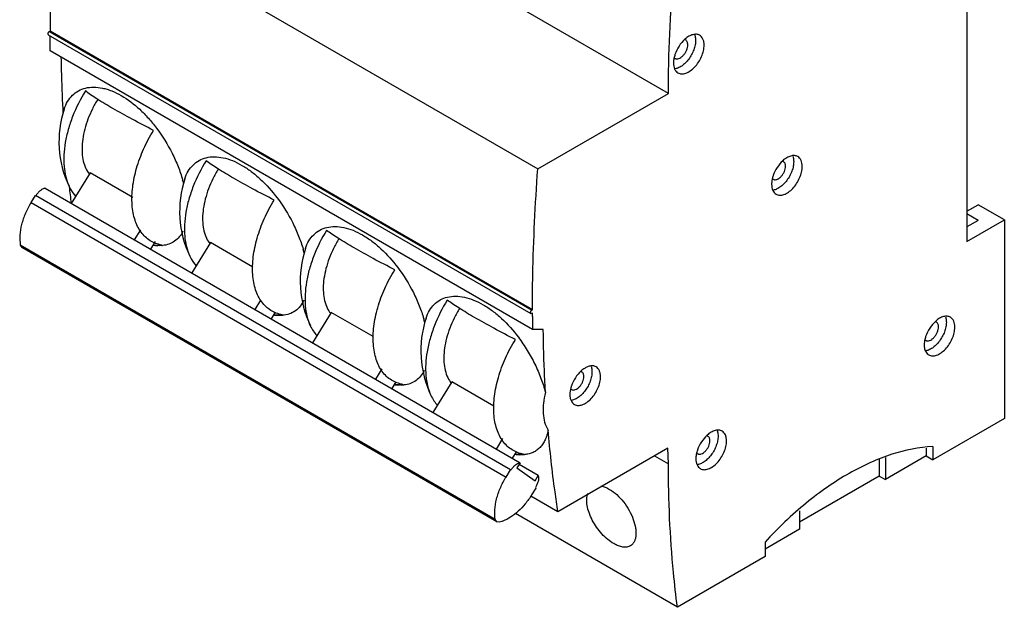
# Model space of a CAD drawing. Header units: millimetres. Extents: x 15 to 117, y 34 to 151.
# Tile 1 of 2: x 15 to 117, y 34 to 94. Entities that reach past the tile are written whole.
import ezdxf

# ---------------------------------------------------------------- set-up
doc = ezdxf.new("R2010")
doc.units = ezdxf.units.MM
doc.header["$LTSCALE"] = 12.020383
doc.layers.get('0').update_dxf_attribs({"linetype": 'CONTINUOUS'})

msp = doc.modelspace()

# ---------------------------------------------------------------- linework, layer by layer
at = {"color": 7, "linetype": 'Continuous'}
for p, q in [((82.43, 86.83), (32.36, 115.73)), ((18.81, 107.91), (68.87, 79)), ((113.4, 100.63), (113.4, 71.48)), ((18.18, 93.26), (18.26, 93.3)), ((18.18, 93.26), (68.25, 64.35)), ((68.32, 64.4), (18.26, 93.3)), ((18.08, 92.92), (68.15, 64.02)), ((18.26, 92.62), (18.26, 92.82)), ((68.32, 62.35), (18.26, 91.26)), ((68.87, 79), (82.43, 86.83)), ((22.41, 78.6), (20.46, 75.44)), ((26.84, 76.04), (22.41, 78.6)), ((17.75, 77.01), (67.04, 48.55)), ((16.29, 75.53), (16.74, 76.25)), ((66.03, 47.8), (16.74, 76.25)), ((16.29, 75.53), (65.58, 47.07)), ((113.4, 74.62), (114.56, 75.3)), ((117.29, 73.72), (114.56, 75.3)), ((114.56, 73.66), (113.4, 74.34)), ((113.4, 71.48), (117.29, 73.72)), ((114.56, 73.66), (113.4, 72.99)), ((117.29, 73.72), (117.29, 53.15)), ((27.03, 71.65), (27.68, 72.7)), ((15.18, 71.12), (15.34, 70.86)), ((64.47, 42.66), (15.18, 71.12)), ((64.63, 42.41), (15.34, 70.86)), ((29.18, 71.49), (28.69, 70.69)), ((34.92, 71.37), (32.97, 68.22)), ((39.32, 68.83), (34.92, 71.37)), ((39.55, 64.42), (40.15, 65.4)), ((68.25, 64.35), (68.32, 64.4)), ((41.63, 64.16), (41.2, 63.47)), ((47.44, 64.14), (45.49, 60.99)), ((51.8, 61.62), (47.44, 64.14)), ((68.32, 64.07), (68.25, 64.03)), ((68.32, 63.72), (68.32, 64.07)), ((69.45, 62.36), (68.32, 62.35)), ((52.06, 57.2), (52.74, 58.29)), ((54.14, 56.93), (53.72, 56.24)), ((59.95, 56.92), (58, 53.77)), ((64.32, 54.4), (59.95, 56.92)), ((117.29, 53.15), (109.86, 48.86)), ((64.58, 49.97), (65.25, 51.06)), ((109.19, 50.07), (109.19, 49.25)), ((109.86, 50.23), (109.86, 48.86)), ((66.66, 49.7), (66.23, 49.02)), ((82.38, 50.06), (70.97, 43.47)), ((81, 49.27), (82.43, 48.44)), ((82.43, 48.44), (82.38, 50.06)), ((109.19, 49.25), (104.95, 46.8)), ((104.95, 49.08), (104.95, 46.8)), ((109.19, 49.25), (109.86, 48.86)), ((67.04, 48.55), (66.71, 48.02)), ((68.93, 47.22), (66.93, 48.37)), ((104.31, 48.93), (104.31, 47.17)), ((65.58, 47.07), (66.03, 47.8)), ((66.03, 47.8), (66.07, 47.77)), ((66.71, 48.02), (68.6, 46.68)), ((68.6, 46.68), (68.93, 47.22)), ((104.31, 47.17), (96.04, 42.39)), ((104.31, 47.17), (104.95, 46.8)), ((70.97, 43.47), (68.16, 45.09)), ((68.68, 45.93), (68.23, 45.21)), ((68.63, 45.97), (68.68, 45.93)), ((83.36, 33.56), (66.55, 43.27)), ((96.04, 43.55), (96.04, 41.66)), ((64.63, 42.41), (64.47, 42.66)), ((64.87, 42.38), (64.63, 42.41)), ((96.04, 41.66), (92.47, 39.59)), ((92.47, 40.33), (92.47, 38.82)), ((92.47, 38.82), (83.36, 33.56))]:
    msp.add_line(p, q, dxfattribs=at)
for centre, radius, start, end in [((84.02, 92.05), 0.376, 60.1198, 73.0586), ((85.92, 89.91), 2.97, 167.4166, 168.8606), ((29.99, 81.85), 10.8, 161.8383, 205.4619), ((156.64, 92.48), 137.25, 183.0381, 183.2261), ((24.51, 80.23), 2.79, 212.3982, 218.0091), ((24.41, 80.15), 2.66, 218.0637, 218.8026), ((42.51, 74.62), 10.8, 161.8302, 205.4588), ((18.48, 73.92), 14.11, 14.7949, 16.2835), ((96.14, 77.32), 3.01, 167.2676, 167.9362), ((142.16, 91.22), 122.72, 186.5721, 187.3798), ((29.99, 81.85), 10.8, 264.4384, 267.1679), ((29.38, 78.96), 7.85, 266.9294, 273.3836), ((29.65, 74.26), 3.2, 273.5323, 274.8881), ((37.03, 73.01), 2.79, 212.3982, 218.0091), ((36.92, 72.93), 2.66, 218.0637, 218.8026), ((55.03, 67.39), 10.8, 161.7938, 205.4601), ((30.95, 66.69), 14.15, 14.7962, 16.3974), ((42.51, 74.62), 10.8, 264.2442, 267.1676), ((41.9, 71.74), 7.85, 266.9293, 273.3836), ((42.16, 67.12), 3.29, 273.0615, 273.7642), ((49.55, 65.78), 2.79, 212.3982, 218.0091), ((49.44, 65.7), 2.66, 218.0637, 218.8026), ((67.54, 60.17), 10.8, 161.7938, 205.4601), ((43.47, 59.46), 14.15, 14.7962, 16.3963), ((270.45, 63.72), 202.13, 179.9994, 180.3868), ((110.04, 62.81), 0.376, 60.1198, 73.0586), ((111.94, 60.67), 2.97, 167.4166, 168.8606), ((55.03, 67.39), 10.8, 264.4411, 267.165), ((54.41, 64.51), 7.85, 266.9295, 273.3836), ((54.69, 59.79), 3.18, 273.5475, 275.446), ((62.06, 58.56), 2.79, 212.3982, 218.0091), ((61.95, 58.48), 2.66, 218.0637, 218.8026), ((75.21, 55.53), 3.01, 167.2676, 167.9362), ((67.54, 60.17), 10.8, 264.4411, 267.165), ((66.93, 57.28), 7.85, 266.9295, 273.3836), ((67.2, 52.56), 3.18, 273.5491, 275.5123), ((88.29, 48.87), 3.01, 167.2676, 167.9362)]:
    msp.add_arc(centre, radius, start, end, dxfattribs=at)
for points, knots in [([(18.81, 107.91), (18.72, 106.67), (18.41, 101.81), (18.27, 96.94), (18.26, 93.3)], [0, 0, 0, 0, 0.25363, 1, 1, 1, 1]), ([(82.43, 86.83), (82.43, 88.13), (82.51, 93.47), (82.91, 98.8), (83.36, 102.8)], [0, 0, 0, 0, 0.243911, 1, 1, 1, 1]), ([(18.18, 93.26), (18.16, 93.24), (18.12, 93.21), (18.08, 93.15), (18.05, 93.08), (18.04, 93.03), (18.04, 93.01)], [0, 0, 0, 0, 0.237039, 0.499991, 0.762949, 1, 1, 1, 1]), ([(18.04, 93.01), (18.04, 92.99), (18.05, 92.96), (18.07, 92.93), (18.08, 92.92)], [0, 0, 0, 0, 0.550041, 1, 1, 1, 1]), ([(18.26, 91.26), (18.26, 91.37), (18.26, 91.66), (18.26, 92.11), (18.26, 92.45), (18.26, 92.62)], [0, 0, 0, 0, 0.249334, 0.624823, 1, 1, 1, 1]), ([(85.25, 92.34), (85.25, 92.18), (85.22, 91.85), (85.07, 91.35), (84.85, 90.85), (84.55, 90.39), (84.21, 89.99), (83.83, 89.67), (83.44, 89.46), (83.16, 89.38), (83.04, 89.37)], [0, 0, 0, 0, 0.120755, 0.252627, 0.390923, 0.530257, 0.665035, 0.79027, 0.902335, 1, 1, 1, 1]), ([(84.15, 92.46), (83.91, 92.25), (83.49, 91.75), (83.21, 91.17), (83.1, 90.86)], [0, 0, 0, 0, 0.493178, 1, 1, 1, 1]), ([(85.67, 92.86), (85.62, 92.89), (85.52, 92.94), (85.28, 92.98), (84.94, 92.94), (84.53, 92.76), (84.28, 92.57), (84.15, 92.46)], [0, 0, 0, 0, 0.101249, 0.205775, 0.434115, 0.698715, 1, 1, 1, 1]), ([(84.44, 91.87), (84.44, 91.93), (84.43, 92.03), (84.39, 92.18), (84.32, 92.3), (84.25, 92.36), (84.21, 92.38)], [0, 0, 0, 0, 0.289398, 0.549129, 0.782315, 1, 1, 1, 1]), ([(85.16, 92.9), (85.18, 92.86), (85.23, 92.68), (85.25, 92.49), (85.25, 92.34)], [0, 0, 0, 0, 0.233004, 1, 1, 1, 1]), ([(86.14, 91.83), (86.14, 91.95), (86.12, 92.16), (86.03, 92.46), (85.88, 92.7), (85.74, 92.82), (85.67, 92.86)], [0, 0, 0, 0, 0.289642, 0.549112, 0.782236, 1, 1, 1, 1]), ([(83.11, 90.47), (83.14, 90.46), (83.2, 90.43), (83.33, 90.41), (83.53, 90.45), (83.75, 90.57), (83.97, 90.76), (84.16, 91.01), (84.32, 91.29), (84.41, 91.58), (84.44, 91.78), (84.44, 91.87)], [0, 0, 0, 0, 0.042876, 0.087516, 0.186922, 0.304239, 0.437963, 0.582366, 0.729555, 0.871285, 1, 1, 1, 1]), ([(83.42, 88.96), (83.48, 88.93), (83.6, 88.88), (83.8, 88.85), (84.02, 88.87), (84.33, 88.95), (84.73, 89.17), (85.18, 89.57), (85.57, 90.07), (85.88, 90.64), (86.08, 91.24), (86.14, 91.64), (86.14, 91.83)], [0, 0, 0, 0, 0.042858, 0.087485, 0.135317, 0.187281, 0.304541, 0.438209, 0.582551, 0.72971, 0.87131, 1, 1, 1, 1]), ([(19.4, 90.6), (19.41, 90.14), (19.44, 88.34), (19.51, 86.55), (19.58, 85.2)], [0, 0, 0, 0, 0.25205, 1, 1, 1, 1]), ([(83, 90.48), (83, 90.44), (82.97, 90.28), (82.95, 90.12), (82.95, 89.99)], [0, 0, 0, 0, 0.260382, 1, 1, 1, 1]), ([(82.95, 89.99), (82.95, 89.88), (82.97, 89.66), (83.06, 89.37), (83.21, 89.12), (83.35, 89.01), (83.42, 88.96)], [0, 0, 0, 0, 0.289642, 0.549112, 0.782236, 1, 1, 1, 1]), ([(83.01, 90.56), (83.02, 90.55), (83.05, 90.51), (83.08, 90.49), (83.11, 90.47)], [0, 0, 0, 0, 0.254923, 1, 1, 1, 1]), ([(83.1, 90.86), (83.1, 90.83), (83.06, 90.73), (83.04, 90.63), (83.02, 90.55)], [0, 0, 0, 0, 0.253798, 1, 1, 1, 1]), ([(21.93, 87.09), (21.41, 86.25), (20.75, 84.93), (20.13, 83.11), (19.83, 81.77), (19.68, 80.49), (19.69, 78.95), (19.94, 77.84), (20.24, 77.2)], [0, 0, 0, 0, 0.28495, 0.423069, 0.555428, 0.680298, 0.79642, 1, 1, 1, 1]), ([(19.73, 85.21), (19.82, 85.49), (20.05, 86), (20.55, 86.66), (21.2, 87.14), (21.96, 87.43), (22.82, 87.52), (23.57, 87.43), (24.19, 87.27), (24.86, 87.04), (25.34, 86.79), (25.66, 86.61)], [0, 0, 0, 0, 0.121394, 0.23479, 0.344677, 0.456288, 0.574601, 0.703428, 0.772577, 0.844995, 1, 1, 1, 1]), ([(24.78, 85.27), (24.22, 85.59), (23.44, 86.06), (22.5, 86.67), (22.11, 86.95), (21.93, 87.09)], [0, 0, 0, 0, 0.569836, 0.804082, 1, 1, 1, 1]), ([(23.22, 86.22), (23.01, 85.9), (22.64, 85.23), (22.19, 84.19), (21.85, 83.15), (21.64, 82.12), (21.56, 81.14), (21.61, 80.24), (21.8, 79.43), (22.02, 78.95), (22.16, 78.74)], [0, 0, 0, 0, 0.145692, 0.289637, 0.429236, 0.562149, 0.686472, 0.800934, 0.905178, 1, 1, 1, 1]), ([(25.66, 86.61), (26.35, 86.21), (27.33, 85.46), (28.49, 84.27), (29.04, 83.6), (29.31, 83.24)], [0, 0, 0, 0, 0.475483, 0.733391, 1, 1, 1, 1]), ([(29, 83), (28.26, 83.38), (26.84, 84.12), (25.44, 84.89), (24.78, 85.27)], [0, 0, 0, 0, 0.523847, 1, 1, 1, 1]), ([(29.85, 71.12), (29.63, 71.16), (29.22, 71.27), (28.64, 71.55), (28.13, 71.95), (27.69, 72.45), (27.33, 73.04), (27.06, 73.72), (26.87, 74.49), (26.73, 75.62), (26.79, 77.19), (27.21, 79.13), (27.94, 81.11), (28.62, 82.38), (29, 83)], [0, 0, 0, 0, 0.047129, 0.093313, 0.139673, 0.187395, 0.237488, 0.290704, 0.347517, 0.408155, 0.540582, 0.686167, 0.840976, 1, 1, 1, 1]), ([(29.31, 83.24), (29.93, 82.43), (30.74, 81.12), (31.56, 79.28), (31.89, 78.35), (32.02, 77.88)], [0, 0, 0, 0, 0.509524, 0.759611, 1, 1, 1, 1]), ([(34.45, 79.86), (33.93, 79.02), (33.27, 77.7), (32.65, 75.88), (32.34, 74.55), (32.19, 73.26), (32.21, 71.72), (32.46, 70.61), (32.76, 69.98)], [0, 0, 0, 0, 0.285144, 0.423313, 0.555693, 0.680539, 0.796606, 1, 1, 1, 1]), ([(32.25, 77.99), (32.34, 78.26), (32.56, 78.78), (33.07, 79.43), (33.71, 79.92), (34.48, 80.21), (35.33, 80.3), (36.26, 80.19), (37.23, 79.88), (37.86, 79.57), (38.18, 79.38)], [0, 0, 0, 0, 0.12133, 0.234696, 0.344582, 0.456212, 0.574565, 0.703414, 0.845016, 1, 1, 1, 1]), ([(37.29, 78.05), (36.74, 78.37), (35.96, 78.83), (35.02, 79.45), (34.62, 79.73), (34.45, 79.86)], [0, 0, 0, 0, 0.569836, 0.804082, 1, 1, 1, 1]), ([(95.43, 79.77), (95.43, 79.61), (95.4, 79.27), (95.25, 78.77), (95.03, 78.28), (94.73, 77.82), (94.39, 77.42), (94.01, 77.1), (93.62, 76.88), (93.35, 76.81), (93.22, 76.8)], [0, 0, 0, 0, 0.120755, 0.252627, 0.390923, 0.530257, 0.665035, 0.79027, 0.902335, 1, 1, 1, 1]), ([(94.29, 79.86), (94.07, 79.65), (93.67, 79.17), (93.4, 78.61), (93.3, 78.31)], [0, 0, 0, 0, 0.493751, 1, 1, 1, 1]), ([(94.37, 79.76), (94.35, 79.77), (94.32, 79.78), (94.28, 79.79), (94.28, 79.79)], [0, 0, 0, 0, 0.746933, 1, 1, 1, 1]), ([(95.85, 80.29), (95.8, 80.31), (95.69, 80.36), (95.45, 80.41), (95.1, 80.36), (94.68, 80.17), (94.42, 79.97), (94.29, 79.86)], [0, 0, 0, 0, 0.100673, 0.204744, 0.432797, 0.697925, 1, 1, 1, 1]), ([(94.59, 79.28), (94.59, 79.33), (94.58, 79.43), (94.54, 79.57), (94.47, 79.68), (94.4, 79.74), (94.37, 79.76)], [0, 0, 0, 0, 0.289398, 0.549129, 0.782315, 1, 1, 1, 1]), ([(95.34, 80.32), (95.36, 80.28), (95.41, 80.1), (95.43, 79.91), (95.43, 79.77)], [0, 0, 0, 0, 0.233004, 1, 1, 1, 1]), ([(96.32, 79.26), (96.32, 79.37), (96.3, 79.59), (96.21, 79.88), (96.06, 80.13), (95.93, 80.24), (95.85, 80.29)], [0, 0, 0, 0, 0.289642, 0.549112, 0.782236, 1, 1, 1, 1]), ([(35.73, 79), (35.53, 78.67), (35.16, 78), (34.7, 76.97), (34.36, 75.92), (34.15, 74.9), (34.07, 73.92), (34.13, 73.01), (34.32, 72.2), (34.54, 71.72), (34.67, 71.51)], [0, 0, 0, 0, 0.145692, 0.289637, 0.429236, 0.562149, 0.686472, 0.800934, 0.905178, 1, 1, 1, 1]), ([(38.18, 79.38), (38.51, 79.19), (39.17, 78.75), (40.45, 77.67), (41.31, 76.7), (41.83, 76.01)], [0, 0, 0, 0, 0.230504, 0.476166, 1, 1, 1, 1]), ([(68.32, 64.4), (68.32, 65.6), (68.38, 70.47), (68.61, 75.34), (68.87, 79)], [0, 0, 0, 0, 0.246372, 1, 1, 1, 1]), ([(93.32, 77.94), (93.34, 77.92), (93.4, 77.9), (93.53, 77.88), (93.71, 77.92), (93.93, 78.03), (94.14, 78.22), (94.32, 78.45), (94.47, 78.72), (94.56, 79), (94.59, 79.19), (94.59, 79.28)], [0, 0, 0, 0, 0.042876, 0.087516, 0.186922, 0.304239, 0.437963, 0.582366, 0.729555, 0.871285, 1, 1, 1, 1]), ([(93.6, 76.39), (93.66, 76.36), (93.78, 76.31), (93.98, 76.28), (94.2, 76.29), (94.51, 76.38), (94.92, 76.6), (95.36, 76.99), (95.75, 77.49), (96.06, 78.07), (96.26, 78.66), (96.32, 79.06), (96.32, 79.26)], [0, 0, 0, 0, 0.042858, 0.087485, 0.135317, 0.187281, 0.304541, 0.438209, 0.582551, 0.72971, 0.87131, 1, 1, 1, 1]), ([(41.52, 75.78), (40.77, 76.16), (39.35, 76.89), (37.95, 77.67), (37.29, 78.05)], [0, 0, 0, 0, 0.523847, 1, 1, 1, 1]), ([(93.2, 77.95), (93.19, 77.91), (93.15, 77.73), (93.14, 77.55), (93.14, 77.42)], [0, 0, 0, 0, 0.261086, 1, 1, 1, 1]), ([(93.3, 78.31), (93.29, 78.29), (93.25, 78.18), (93.22, 78.07), (93.2, 77.99)], [0, 0, 0, 0, 0.253986, 1, 1, 1, 1]), ([(93.21, 78.03), (93.22, 78.02), (93.25, 77.99), (93.29, 77.96), (93.32, 77.94)], [0, 0, 0, 0, 0.256065, 1, 1, 1, 1]), ([(17.61, 76.97), (17.53, 76.94), (17.38, 76.86), (17.16, 76.69), (16.96, 76.47), (16.84, 76.31), (16.79, 76.22)], [0, 0, 0, 0, 0.21904, 0.462772, 0.725725, 1, 1, 1, 1]), ([(17.75, 77.01), (17.74, 77), (17.69, 76.99), (17.65, 76.98), (17.61, 76.97)], [0, 0, 0, 0, 0.24214, 1, 1, 1, 1]), ([(20.24, 77.2), (20.29, 77.11), (20.47, 76.75), (20.71, 76.41), (20.92, 76.2)], [0, 0, 0, 0, 0.259503, 1, 1, 1, 1]), ([(93.14, 77.42), (93.14, 77.3), (93.15, 77.09), (93.24, 76.79), (93.39, 76.55), (93.53, 76.43), (93.6, 76.39)], [0, 0, 0, 0, 0.289642, 0.549112, 0.782236, 1, 1, 1, 1]), ([(42.36, 63.89), (42.15, 63.93), (41.73, 64.04), (41.16, 64.32), (40.64, 64.72), (40.21, 65.22), (39.85, 65.81), (39.57, 66.49), (39.38, 67.25), (39.24, 68.39), (39.31, 69.95), (39.72, 71.9), (40.46, 73.88), (41.14, 75.16), (41.52, 75.78)], [0, 0, 0, 0, 0.047096, 0.093202, 0.139509, 0.18718, 0.237214, 0.290375, 0.347147, 0.407756, 0.540174, 0.685834, 0.840787, 1, 1, 1, 1]), ([(41.83, 76.01), (42.45, 75.19), (43.25, 73.89), (44.07, 72.07), (44.4, 71.14), (44.53, 70.68)], [0, 0, 0, 0, 0.509546, 0.759597, 1, 1, 1, 1]), ([(16.29, 75.53), (16.07, 75.17), (15.69, 74.43), (15.29, 73.28), (15.1, 72.17), (15.13, 71.45), (15.18, 71.12)], [0, 0, 0, 0, 0.273554, 0.537811, 0.782408, 1, 1, 1, 1]), ([(32.06, 72.55), (31.96, 72.34), (31.71, 71.95), (31.21, 71.48), (30.6, 71.18), (30.16, 71.09), (29.93, 71.07)], [0, 0, 0, 0, 0.25834, 0.502034, 0.744588, 1, 1, 1, 1]), ([(46.96, 72.64), (46.44, 71.8), (45.78, 70.48), (45.16, 68.66), (44.86, 67.32), (44.71, 66.03), (44.72, 64.5), (44.97, 63.39), (45.27, 62.75)], [0, 0, 0, 0, 0.285158, 0.423328, 0.555671, 0.680503, 0.796561, 1, 1, 1, 1]), ([(44.77, 70.77), (44.86, 71.04), (45.08, 71.56), (45.59, 72.21), (46.23, 72.69), (47, 72.98), (47.85, 73.07), (48.78, 72.96), (49.74, 72.66), (50.38, 72.34), (50.7, 72.16)], [0, 0, 0, 0, 0.121269, 0.2346, 0.344481, 0.45613, 0.574513, 0.70339, 0.845008, 1, 1, 1, 1]), ([(49.81, 70.82), (49.25, 71.14), (48.48, 71.61), (47.53, 72.22), (47.14, 72.5), (46.96, 72.64)], [0, 0, 0, 0, 0.569837, 0.804081, 1, 1, 1, 1]), ([(48.25, 71.77), (48.04, 71.45), (47.67, 70.78), (47.22, 69.74), (46.88, 68.7), (46.67, 67.67), (46.59, 66.69), (46.64, 65.79), (46.83, 64.98), (47.06, 64.5), (47.19, 64.29)], [0, 0, 0, 0, 0.145692, 0.289637, 0.429236, 0.562149, 0.686472, 0.800934, 0.905178, 1, 1, 1, 1]), ([(50.7, 72.16), (51.03, 71.97), (51.69, 71.52), (52.97, 70.45), (53.82, 69.48), (54.35, 68.78)], [0, 0, 0, 0, 0.230501, 0.476156, 1, 1, 1, 1]), ([(29.85, 71.06), (29.82, 71.06), (29.69, 71.05), (29.56, 71.05), (29.46, 71.06)], [0, 0, 0, 0, 0.245259, 1, 1, 1, 1]), ([(54.04, 68.55), (53.29, 68.93), (51.87, 69.67), (50.47, 70.44), (49.81, 70.82)], [0, 0, 0, 0, 0.523866, 1, 1, 1, 1]), ([(32.76, 69.98), (32.8, 69.88), (32.99, 69.52), (33.23, 69.19), (33.43, 68.97)], [0, 0, 0, 0, 0.259508, 1, 1, 1, 1]), ([(54.88, 56.67), (54.67, 56.71), (54.25, 56.82), (53.67, 57.1), (53.16, 57.49), (52.72, 57.99), (52.36, 58.59), (52.09, 59.27), (51.9, 60.03), (51.76, 61.17), (51.82, 62.73), (52.24, 64.68), (52.97, 66.66), (53.65, 67.93), (54.04, 68.55)], [0, 0, 0, 0, 0.047124, 0.093307, 0.139668, 0.187388, 0.237482, 0.290697, 0.347514, 0.408159, 0.540593, 0.686171, 0.840985, 1, 1, 1, 1]), ([(54.35, 68.78), (54.96, 67.97), (55.77, 66.67), (56.59, 64.84), (56.91, 63.92), (57.05, 63.46)], [0, 0, 0, 0, 0.509541, 0.759595, 1, 1, 1, 1]), ([(44.61, 65.4), (44.51, 65.18), (44.26, 64.76), (43.74, 64.26), (43.1, 63.94), (42.62, 63.85), (42.38, 63.84)], [0, 0, 0, 0, 0.259454, 0.502672, 0.744372, 1, 1, 1, 1]), ([(59.48, 65.41), (58.96, 64.57), (58.3, 63.25), (57.68, 61.43), (57.37, 60.09), (57.22, 58.81), (57.24, 57.27), (57.49, 56.16), (57.79, 55.53)], [0, 0, 0, 0, 0.285158, 0.423328, 0.555671, 0.680503, 0.796561, 1, 1, 1, 1]), ([(57.28, 63.54), (57.37, 63.82), (57.6, 64.33), (58.1, 64.98), (58.75, 65.47), (59.51, 65.76), (60.37, 65.85), (61.29, 65.74), (62.26, 65.43), (62.89, 65.12), (63.21, 64.93)], [0, 0, 0, 0, 0.121268, 0.234598, 0.34448, 0.456129, 0.574512, 0.703389, 0.845008, 1, 1, 1, 1]), ([(62.32, 63.6), (61.77, 63.92), (60.99, 64.38), (60.05, 65), (59.66, 65.28), (59.48, 65.41)], [0, 0, 0, 0, 0.569837, 0.804081, 1, 1, 1, 1]), ([(60.76, 64.55), (60.56, 64.22), (60.19, 63.55), (59.73, 62.52), (59.4, 61.47), (59.18, 60.44), (59.1, 59.47), (59.16, 58.56), (59.35, 57.75), (59.57, 57.27), (59.71, 57.06)], [0, 0, 0, 0, 0.145692, 0.289637, 0.429236, 0.562149, 0.686472, 0.800934, 0.905178, 1, 1, 1, 1]), ([(63.21, 64.93), (63.54, 64.74), (64.21, 64.3), (65.48, 63.22), (66.34, 62.25), (66.87, 61.56)], [0, 0, 0, 0, 0.230501, 0.476155, 1, 1, 1, 1]), ([(42.34, 63.83), (42.31, 63.83), (42.19, 63.83), (42.07, 63.83), (41.98, 63.83)], [0, 0, 0, 0, 0.245597, 1, 1, 1, 1]), ([(66.55, 61.33), (65.8, 61.7), (64.38, 62.44), (62.98, 63.22), (62.32, 63.6)], [0, 0, 0, 0, 0.523866, 1, 1, 1, 1]), ([(68.1, 64.11), (68.1, 64.14), (68.12, 64.2), (68.15, 64.26), (68.17, 64.29)], [0, 0, 0, 0, 0.477252, 1, 1, 1, 1]), ([(68.15, 64.02), (68.13, 64.02), (68.11, 64.05), (68.1, 64.09), (68.1, 64.11)], [0, 0, 0, 0, 0.44996, 1, 1, 1, 1]), ([(68.25, 64.03), (68.23, 64.02), (68.2, 64), (68.16, 64.01), (68.15, 64.02)], [0, 0, 0, 0, 0.550031, 1, 1, 1, 1]), ([(68.17, 64.29), (68.18, 64.3), (68.2, 64.32), (68.23, 64.34), (68.25, 64.35)], [0, 0, 0, 0, 0.266934, 1, 1, 1, 1]), ([(111.69, 63.63), (111.64, 63.65), (111.53, 63.7), (111.3, 63.75), (110.96, 63.71), (110.55, 63.53), (110.29, 63.34), (110.17, 63.23)], [0, 0, 0, 0, 0.101249, 0.205775, 0.434115, 0.698715, 1, 1, 1, 1]), ([(111.18, 63.66), (111.2, 63.62), (111.25, 63.44), (111.27, 63.25), (111.27, 63.11)], [0, 0, 0, 0, 0.233004, 1, 1, 1, 1]), ([(112.15, 62.6), (112.15, 62.71), (112.14, 62.93), (112.05, 63.22), (111.9, 63.47), (111.76, 63.58), (111.69, 63.63)], [0, 0, 0, 0, 0.289642, 0.549112, 0.782236, 1, 1, 1, 1]), ([(45.27, 62.75), (45.36, 62.56), (45.56, 62.21), (45.81, 61.89), (45.95, 61.75)], [0, 0, 0, 0, 0.511648, 1, 1, 1, 1]), ([(69.67, 55.85), (69.64, 56.39), (69.53, 58.56), (69.47, 60.73), (69.45, 62.36)], [0, 0, 0, 0, 0.247536, 1, 1, 1, 1]), ([(111.27, 63.11), (111.27, 62.95), (111.23, 62.61), (111.09, 62.11), (110.86, 61.62), (110.57, 61.16), (110.22, 60.76), (109.85, 60.44), (109.46, 60.22), (109.18, 60.15), (109.05, 60.14)], [0, 0, 0, 0, 0.120755, 0.252627, 0.390923, 0.530257, 0.665035, 0.79027, 0.902335, 1, 1, 1, 1]), ([(110.17, 63.23), (109.93, 63.02), (109.51, 62.52), (109.22, 61.93), (109.12, 61.62)], [0, 0, 0, 0, 0.493178, 1, 1, 1, 1]), ([(109.13, 61.24), (109.16, 61.22), (109.22, 61.19), (109.35, 61.17), (109.55, 61.21), (109.77, 61.34), (109.99, 61.53), (110.18, 61.78), (110.33, 62.05), (110.43, 62.35), (110.46, 62.54), (110.46, 62.64)], [0, 0, 0, 0, 0.042876, 0.087516, 0.186922, 0.304239, 0.437963, 0.582366, 0.729555, 0.871285, 1, 1, 1, 1]), ([(109.44, 59.73), (109.49, 59.7), (109.62, 59.65), (109.82, 59.62), (110.04, 59.63), (110.35, 59.72), (110.75, 59.94), (111.2, 60.33), (111.59, 60.83), (111.9, 61.41), (112.1, 62), (112.15, 62.4), (112.15, 62.6)], [0, 0, 0, 0, 0.042858, 0.087485, 0.135317, 0.187281, 0.304541, 0.438209, 0.582551, 0.72971, 0.87131, 1, 1, 1, 1]), ([(110.46, 62.64), (110.46, 62.69), (110.45, 62.8), (110.41, 62.94), (110.33, 63.06), (110.27, 63.12), (110.23, 63.14)], [0, 0, 0, 0, 0.289398, 0.549129, 0.782315, 1, 1, 1, 1]), ([(67.39, 49.44), (67.18, 49.48), (66.77, 49.59), (66.19, 49.87), (65.68, 50.27), (65.24, 50.77), (64.88, 51.36), (64.6, 52.05), (64.41, 52.81), (64.27, 53.95), (64.34, 55.51), (64.75, 57.45), (65.49, 59.43), (66.17, 60.71), (66.55, 61.33)], [0, 0, 0, 0, 0.047124, 0.093307, 0.139668, 0.187388, 0.237482, 0.290697, 0.347514, 0.408159, 0.540593, 0.686171, 0.840985, 1, 1, 1, 1]), ([(66.87, 61.56), (67.19, 61.12), (67.81, 60.21), (68.59, 58.79), (69.22, 57.33), (69.54, 56.34), (69.67, 55.85)], [0, 0, 0, 0, 0.256185, 0.512005, 0.761749, 1, 1, 1, 1]), ([(109.03, 61.32), (109.04, 61.31), (109.07, 61.28), (109.1, 61.25), (109.13, 61.24)], [0, 0, 0, 0, 0.254923, 1, 1, 1, 1]), ([(109.12, 61.62), (109.11, 61.6), (109.08, 61.5), (109.06, 61.4), (109.04, 61.32)], [0, 0, 0, 0, 0.253798, 1, 1, 1, 1]), ([(109.02, 61.24), (109.01, 61.2), (108.99, 61.04), (108.97, 60.88), (108.97, 60.76)], [0, 0, 0, 0, 0.260382, 1, 1, 1, 1]), ([(108.97, 60.76), (108.97, 60.65), (108.99, 60.43), (109.08, 60.13), (109.23, 59.89), (109.36, 59.77), (109.44, 59.73)], [0, 0, 0, 0, 0.289642, 0.549112, 0.782236, 1, 1, 1, 1]), ([(74.92, 58.49), (74.87, 58.52), (74.76, 58.57), (74.52, 58.61), (74.17, 58.56), (73.75, 58.37), (73.49, 58.18), (73.37, 58.06)], [0, 0, 0, 0, 0.100673, 0.204744, 0.432797, 0.697925, 1, 1, 1, 1]), ([(74.41, 58.53), (74.43, 58.48), (74.49, 58.3), (74.5, 58.11), (74.5, 57.97)], [0, 0, 0, 0, 0.233004, 1, 1, 1, 1]), ([(75.39, 57.46), (75.39, 57.57), (75.37, 57.79), (75.28, 58.09), (75.14, 58.33), (75, 58.45), (74.92, 58.49)], [0, 0, 0, 0, 0.289642, 0.549112, 0.782236, 1, 1, 1, 1]), ([(57.09, 58.1), (56.99, 57.89), (56.75, 57.5), (56.26, 57.04), (55.66, 56.73), (55.22, 56.64), (54.99, 56.62)], [0, 0, 0, 0, 0.258736, 0.502726, 0.745203, 1, 1, 1, 1]), ([(74.5, 57.97), (74.5, 57.81), (74.47, 57.48), (74.32, 56.98), (74.1, 56.48), (73.8, 56.02), (73.46, 55.62), (73.08, 55.3), (72.69, 55.08), (72.42, 55.01), (72.29, 55)], [0, 0, 0, 0, 0.120755, 0.252627, 0.390923, 0.530257, 0.665035, 0.79027, 0.902335, 1, 1, 1, 1]), ([(73.37, 58.06), (73.14, 57.86), (72.74, 57.37), (72.47, 56.81), (72.37, 56.52)], [0, 0, 0, 0, 0.493751, 1, 1, 1, 1]), ([(72.39, 56.14), (72.41, 56.13), (72.47, 56.1), (72.6, 56.08), (72.79, 56.12), (73, 56.24), (73.21, 56.42), (73.39, 56.66), (73.54, 56.92), (73.63, 57.2), (73.66, 57.39), (73.66, 57.48)], [0, 0, 0, 0, 0.042876, 0.087516, 0.186922, 0.304239, 0.437963, 0.582366, 0.729555, 0.871285, 1, 1, 1, 1]), ([(72.67, 54.59), (72.73, 54.56), (72.85, 54.51), (73.05, 54.48), (73.27, 54.5), (73.58, 54.58), (73.99, 54.8), (74.43, 55.19), (74.82, 55.7), (75.13, 56.27), (75.33, 56.86), (75.39, 57.27), (75.39, 57.46)], [0, 0, 0, 0, 0.042858, 0.087485, 0.135317, 0.187281, 0.304541, 0.438209, 0.582551, 0.72971, 0.87131, 1, 1, 1, 1]), ([(73.44, 57.96), (73.42, 57.97), (73.39, 57.99), (73.36, 58), (73.35, 58)], [0, 0, 0, 0, 0.746933, 1, 1, 1, 1]), ([(73.66, 57.48), (73.66, 57.53), (73.65, 57.63), (73.61, 57.77), (73.54, 57.89), (73.47, 57.94), (73.44, 57.96)], [0, 0, 0, 0, 0.289398, 0.549129, 0.782315, 1, 1, 1, 1]), ([(54.88, 56.61), (54.85, 56.61), (54.72, 56.6), (54.59, 56.6), (54.49, 56.61)], [0, 0, 0, 0, 0.245244, 1, 1, 1, 1]), ([(72.37, 56.52), (72.36, 56.49), (72.32, 56.38), (72.29, 56.27), (72.27, 56.19)], [0, 0, 0, 0, 0.253986, 1, 1, 1, 1]), ([(72.28, 56.23), (72.29, 56.23), (72.32, 56.19), (72.36, 56.16), (72.39, 56.14)], [0, 0, 0, 0, 0.256065, 1, 1, 1, 1]), ([(57.79, 55.53), (57.88, 55.34), (58.08, 54.98), (58.33, 54.66), (58.47, 54.52)], [0, 0, 0, 0, 0.511648, 1, 1, 1, 1]), ([(69.67, 55.85), (69.57, 55.47), (69.47, 54.91), (69.42, 54.17), (69.43, 53.22), (69.63, 52.43), (69.95, 51.93)], [0, 0, 0, 0, 0.289931, 0.426052, 0.555401, 1, 1, 1, 1]), ([(72.27, 56.16), (72.26, 56.11), (72.22, 55.93), (72.21, 55.75), (72.21, 55.62)], [0, 0, 0, 0, 0.261086, 1, 1, 1, 1]), ([(72.21, 55.62), (72.21, 55.51), (72.22, 55.29), (72.31, 54.99), (72.46, 54.75), (72.6, 54.64), (72.67, 54.59)], [0, 0, 0, 0, 0.289642, 0.549112, 0.782236, 1, 1, 1, 1]), ([(69.95, 51.93), (69.91, 51.75), (69.83, 51.4), (69.65, 50.92), (69.41, 50.5), (69.12, 50.14), (68.78, 49.84), (68.4, 49.61), (67.97, 49.46), (67.66, 49.41), (67.51, 49.39)], [0, 0, 0, 0, 0.144081, 0.278779, 0.405241, 0.52546, 0.642035, 0.757951, 0.876317, 1, 1, 1, 1]), ([(70.97, 43.47), (70.86, 44.16), (70.45, 46.97), (70.13, 49.8), (69.95, 51.93)], [0, 0, 0, 0, 0.246391, 1, 1, 1, 1]), ([(87.58, 51.31), (87.58, 51.15), (87.55, 50.82), (87.4, 50.32), (87.18, 49.82), (86.88, 49.36), (86.54, 48.96), (86.16, 48.64), (85.77, 48.43), (85.5, 48.35), (85.37, 48.34)], [0, 0, 0, 0, 0.120755, 0.252627, 0.390923, 0.530257, 0.665035, 0.79027, 0.902335, 1, 1, 1, 1]), ([(86.44, 51.4), (86.22, 51.2), (85.82, 50.71), (85.55, 50.16), (85.45, 49.86)], [0, 0, 0, 0, 0.493751, 1, 1, 1, 1]), ([(86.52, 51.3), (86.5, 51.31), (86.47, 51.33), (86.43, 51.34), (86.43, 51.34)], [0, 0, 0, 0, 0.746933, 1, 1, 1, 1]), ([(88, 51.83), (87.95, 51.86), (87.84, 51.91), (87.6, 51.95), (87.25, 51.91), (86.83, 51.71), (86.57, 51.52), (86.44, 51.4)], [0, 0, 0, 0, 0.100673, 0.204744, 0.432797, 0.697925, 1, 1, 1, 1]), ([(86.73, 50.82), (86.73, 50.87), (86.73, 50.98), (86.69, 51.11), (86.62, 51.23), (86.55, 51.28), (86.52, 51.3)], [0, 0, 0, 0, 0.289398, 0.549129, 0.782315, 1, 1, 1, 1]), ([(87.49, 51.87), (87.51, 51.83), (87.56, 51.65), (87.58, 51.46), (87.58, 51.31)], [0, 0, 0, 0, 0.233004, 1, 1, 1, 1]), ([(88.47, 50.8), (88.47, 50.91), (88.45, 51.13), (88.36, 51.43), (88.21, 51.67), (88.07, 51.79), (88, 51.83)], [0, 0, 0, 0, 0.289642, 0.549112, 0.782236, 1, 1, 1, 1]), ([(85.47, 49.48), (85.49, 49.47), (85.55, 49.44), (85.68, 49.43), (85.86, 49.46), (86.08, 49.58), (86.29, 49.76), (86.47, 50), (86.62, 50.27), (86.71, 50.54), (86.73, 50.73), (86.73, 50.82)], [0, 0, 0, 0, 0.042876, 0.087516, 0.186922, 0.304239, 0.437963, 0.582366, 0.729555, 0.871285, 1, 1, 1, 1]), ([(85.75, 47.93), (85.81, 47.9), (85.93, 47.85), (86.13, 47.82), (86.35, 47.84), (86.66, 47.92), (87.06, 48.14), (87.51, 48.53), (87.9, 49.04), (88.21, 49.61), (88.41, 50.2), (88.47, 50.61), (88.47, 50.8)], [0, 0, 0, 0, 0.042858, 0.087485, 0.135317, 0.187281, 0.304541, 0.438209, 0.582551, 0.72971, 0.87131, 1, 1, 1, 1]), ([(109.86, 50.23), (108.42, 50.16), (106.21, 49.7), (103.35, 48.59), (101.12, 47.45), (98.88, 46.04), (95.88, 43.77), (93.79, 41.77), (92.47, 40.33)], [0, 0, 0, 0, 0.210802, 0.326387, 0.448867, 0.578032, 0.713422, 1, 1, 1, 1]), ([(67.4, 49.38), (67.37, 49.38), (67.24, 49.38), (67.11, 49.38), (67.01, 49.38)], [0, 0, 0, 0, 0.245242, 1, 1, 1, 1]), ([(85.34, 49.5), (85.33, 49.45), (85.3, 49.27), (85.28, 49.1), (85.28, 48.96)], [0, 0, 0, 0, 0.261086, 1, 1, 1, 1]), ([(85.45, 49.86), (85.44, 49.83), (85.4, 49.72), (85.37, 49.61), (85.35, 49.53)], [0, 0, 0, 0, 0.253986, 1, 1, 1, 1]), ([(85.36, 49.58), (85.37, 49.57), (85.4, 49.53), (85.44, 49.5), (85.47, 49.48)], [0, 0, 0, 0, 0.256065, 1, 1, 1, 1]), ([(66.07, 47.77), (66.13, 47.85), (66.25, 48.02), (66.45, 48.23), (66.66, 48.4), (66.82, 48.48), (66.9, 48.51)], [0, 0, 0, 0, 0.274275, 0.537228, 0.78096, 1, 1, 1, 1]), ([(66.9, 48.51), (66.91, 48.52), (66.95, 48.53), (67, 48.55), (67.04, 48.55)], [0, 0, 0, 0, 0.258179, 1, 1, 1, 1]), ([(83.36, 33.56), (83.21, 34.76), (82.65, 39.7), (82.43, 44.68), (82.43, 48.44)], [0, 0, 0, 0, 0.243051, 1, 1, 1, 1]), ([(85.28, 48.96), (85.28, 48.85), (85.3, 48.63), (85.39, 48.33), (85.54, 48.09), (85.68, 47.98), (85.75, 47.93)], [0, 0, 0, 0, 0.289642, 0.549112, 0.782236, 1, 1, 1, 1]), ([(64.47, 42.66), (64.41, 42.99), (64.39, 43.71), (64.58, 44.83), (64.97, 45.97), (65.36, 46.71), (65.58, 47.07)], [0, 0, 0, 0, 0.217592, 0.462189, 0.726446, 1, 1, 1, 1]), ([(68.93, 47.22), (68.95, 47.13), (68.96, 46.92), (68.91, 46.61), (68.8, 46.28), (68.69, 46.07), (68.63, 45.97)], [0, 0, 0, 0, 0.215355, 0.459415, 0.724661, 1, 1, 1, 1]), ([(75.42, 46.13), (75.57, 46.1), (75.89, 46.02), (76.18, 45.88), (76.33, 45.79)], [0, 0, 0, 0, 0.471699, 1, 1, 1, 1]), ([(68.23, 45.21), (68.03, 44.89), (67.61, 44.29), (66.88, 43.51), (66.09, 42.9), (65.53, 42.6), (65.25, 42.5)], [0, 0, 0, 0, 0.274286, 0.537227, 0.780951, 1, 1, 1, 1]), ([(76.76, 40.16), (76.54, 40.29), (76.1, 40.6), (75.51, 41.17), (74.97, 41.85), (74.52, 42.59), (74.18, 43.35), (73.98, 44.09), (73.93, 44.77), (74, 45.19), (74.07, 45.37)], [0, 0, 0, 0, 0.122818, 0.257239, 0.397775, 0.538356, 0.673101, 0.796924, 0.906248, 1, 1, 1, 1]), ([(76.33, 45.79), (76.59, 45.64), (77.12, 45.24), (77.8, 44.5), (78.37, 43.63), (78.8, 42.71), (79.01, 41.94), (79.07, 41.36), (79.06, 40.97), (78.99, 40.63), (78.88, 40.34), (78.71, 40.1), (78.56, 39.98), (78.48, 39.94)], [0, 0, 0, 0, 0.132619, 0.278716, 0.429985, 0.577054, 0.711129, 0.771224, 0.82598, 0.87538, 0.919934, 0.960844, 1, 1, 1, 1]), ([(65.25, 42.5), (65.22, 42.49), (65.09, 42.44), (64.96, 42.4), (64.87, 42.38)], [0, 0, 0, 0, 0.256115, 1, 1, 1, 1]), ([(78.48, 39.94), (78.37, 39.87), (78.11, 39.79), (77.69, 39.79), (77.22, 39.92), (76.91, 40.07), (76.76, 40.16)], [0, 0, 0, 0, 0.206279, 0.435458, 0.69905, 1, 1, 1, 1])]:
    msp.add_open_spline(points, degree=3, knots=knots, dxfattribs=at)

doc.saveas('drawing.dxf')
